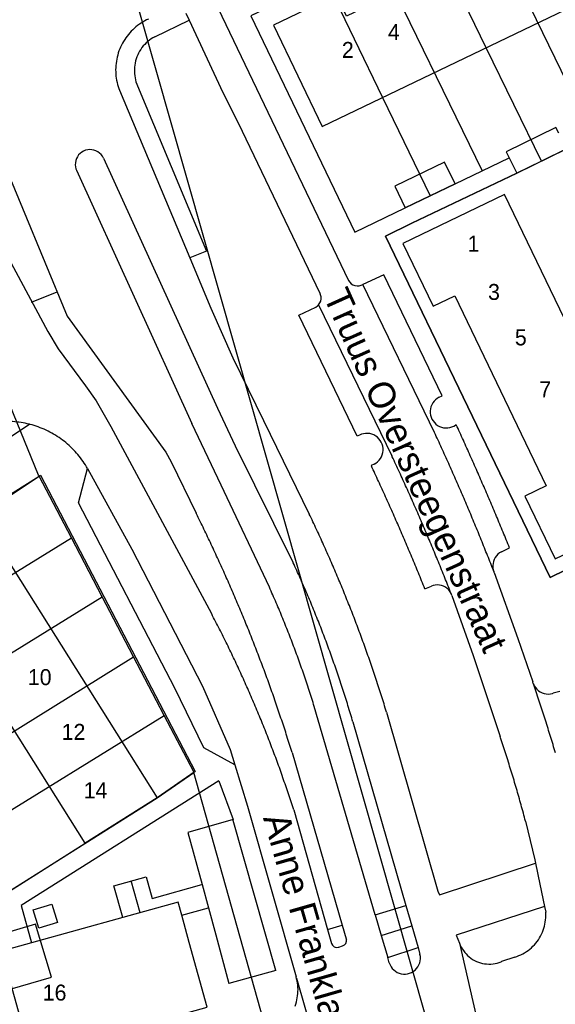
# Model space of a CAD drawing. Extents: x 123992 to 125854, y 449108 to 451911.
# Tile 149 of 175: x 125389 to 125439, y 451112 to 451205. Entities that reach past the tile are written whole.
import ezdxf
from ezdxf.enums import TextEntityAlignment as Align

# ---------------------------------------------------------------- set-up
doc = ezdxf.new("R2010")
doc.units = 0
for name, color, linetype in [('DEFAULT_113', 2, 'CONTINUOUS'), ('DEFAULT_117', 3, 'CONTINUOUS'), ('DEFAULT_21', 8, 'CONTINUOUS'), ('DEFAULT_22', 8, 'CONTINUOUS'), ('DEFAULT_4', 1, 'CONTINUOUS'), ('DEFAULT_99', 9, 'CONTINUOUS')]:
    doc.layers.add(name, color=color, linetype=linetype)

msp = doc.modelspace()

# ---------------------------------------------------------------- linework, layer by layer
at = {"layer": 'DEFAULT_21'}
for points in [[(125432.435, 451215.592), (125442.258, 451195.344)], [(125438.136, 451191.554), (125432.928, 451202.206), (125427.57, 451213.253)], [(125422.703, 451210.913), (125432.54, 451190.631)], [(125417.868, 451208.588), (125410.821, 451205.2), (125420.575, 451184.886), (125425.314, 451187.159)], [(125417.868, 451208.588), (125423.196, 451197.523), (125427.661, 451188.285)], [(125440.473, 451192.694), (125438.136, 451191.554)], [(125432.54, 451190.631), (125435.088, 451191.86)], [(125435.088, 451191.86), (125435.797, 451190.412)], [(125438.136, 451191.554), (125435.797, 451190.412)], [(125435.797, 451190.412), (125425.949, 451185.723), (125423.462, 451184.511), (125438.93, 451152.417), (125443.241, 451154.509), (125450.608, 451158.157)], [(125430.005, 451189.409), (125432.54, 451190.631)], [(125430.005, 451189.409), (125427.661, 451188.285)], [(125427.661, 451188.285), (125425.314, 451187.159)], [(125366.011, 451146.29), (125390.914, 451161.929)], [(125368.258, 451140.283), (125393.951, 451156.126)], [(125372.031, 451135.281), (125396.849, 451150.589)], [(125375.461, 451129.835), (125399.804, 451144.942)], [(125378.717, 451124.664), (125402.676, 451139.453)], [(125395.209, 451127.41), (125402.009, 451131.691), (125405.472, 451134.089)], [(125381.619, 451118.806), (125382.811, 451119.601), (125395.209, 451127.41)], [(125392.071, 451114.837), (125390.593, 451119.843), (125385.827, 451118.428), (125387.186, 451113.422), (125392.071, 451114.837)]]:
    msp.add_lwpolyline(points, dxfattribs=at)
at = {"layer": 'DEFAULT_22'}
for points in [[(125441.878, 451059.832), (125440.774, 451063.71), (125391.426, 451236.977)], [(125390.914, 451161.929), (125390.859, 451162.035), (125384.471, 451177.628)], [(125393.951, 451156.126), (125390.914, 451161.929)], [(125396.849, 451150.589), (125393.951, 451156.126)], [(125399.804, 451144.942), (125396.849, 451150.589)], [(125402.676, 451139.453), (125399.804, 451144.942)], [(125405.472, 451134.089), (125405.458, 451134.138), (125402.676, 451139.453)], [(125416.08, 451096.284), (125405.472, 451134.089)]]:
    msp.add_lwpolyline(points, dxfattribs=at)
at = {"layer": 'DEFAULT_4'}
for points in [[(125448.319, 451209.612), (125443.721, 451219.158), (125437.785, 451216.302), (125438.764, 451214.274), (125419.817, 451205.177), (125418.849, 451207.189), (125412.942, 451204.344), (125417.525, 451194.794), (125448.319, 451209.612)], [(125439.753, 451194.166), (125439.484, 451194.715), (125434.808, 451192.434), (125435.089, 451191.86)], [(125435.797, 451190.412), (125440.473, 451192.694)], [(125430.005, 451189.409), (125429.03, 451191.438), (125424.339, 451189.188), (125425.314, 451187.159)], [(125435.089, 451191.86), (125435.797, 451190.412)], [(125425.314, 451187.159), (125430.005, 451189.409)], [(125448.953, 451158.747), (125434.65, 451188.413), (125425.102, 451183.816), (125427.956, 451177.902), (125429.984, 451178.878), (125438.577, 451161.029), (125436.562, 451160.066), (125439.42, 451154.154), (125448.953, 451158.747)], [(125385.31, 451158.222), (125402.007, 451131.695)], [(125395.244, 451127.448), (125378.532, 451153.999)], [(125402.007, 451131.695), (125395.244, 451127.448)], [(125404.318, 451120.665), (125403.978, 451121.889), (125398.775, 451120.445)], [(125392.116, 451121.712), (125392.647, 451119.992), (125390.909, 451119.455), (125390.377, 451121.174), (125392.116, 451121.712)], [(125398.775, 451120.445), (125390.199, 451118.064)], [(125405.025, 451118.115), (125404.318, 451120.665)], [(125390.199, 451118.064), (125387.395, 451117.286), (125390.13, 451107.433), (125406.713, 451112.035), (125405.025, 451118.115)]]:
    msp.add_lwpolyline(points, dxfattribs=at)
at = {"layer": 'DEFAULT_99'}
for points in [[(125449.461, 451198.769), (125455.404, 451201.62), (125445.615, 451221.929), (125410.821, 451205.2), (125420.575, 451184.886), (125425.314, 451187.159)], [(125407.359, 451206.686), (125419.993, 451180.331)], [(125404.715, 451205.466), (125405.031, 451204.785)], [(125401.208, 451204.903), (125401.027, 451204.817), (125400.85, 451204.725), (125400.676, 451204.626), (125400.506, 451204.52), (125400.341, 451204.408), (125400.179, 451204.29), (125400.023, 451204.166), (125399.871, 451204.036), (125399.724, 451203.9), (125399.583, 451203.758), (125399.447, 451203.612), (125399.316, 451203.46), (125399.192, 451203.303), (125399.074, 451203.142), (125398.962, 451202.977), (125398.856, 451202.807), (125398.757, 451202.633), (125398.664, 451202.456), (125398.579, 451202.275), (125398.5, 451202.091), (125398.428, 451201.905), (125398.364, 451201.715), (125398.306, 451201.524), (125398.257, 451201.33), (125398.214, 451201.135), (125398.179, 451200.938), (125398.152, 451200.74), (125398.132, 451200.541), (125398.119, 451200.341), (125398.115, 451200.141), (125398.118, 451199.941), (125398.128, 451199.741), (125398.146, 451199.542), (125398.172, 451199.344), (125398.205, 451199.147), (125398.246, 451198.951), (125398.294, 451198.757), (125398.35, 451198.565), (125398.413, 451198.375), (125398.471, 451198.217)], [(125401.796, 451203.245), (125405.031, 451204.785)], [(125405.031, 451204.785), (125408.196, 451197.985)], [(125401.796, 451203.245), (125401.621, 451203.147), (125401.453, 451203.04), (125401.29, 451202.924), (125401.134, 451202.798), (125400.986, 451202.665), (125400.845, 451202.523), (125400.712, 451202.373), (125400.587, 451202.217), (125400.472, 451202.053), (125400.366, 451201.884), (125400.269, 451201.709), (125400.183, 451201.529), (125400.106, 451201.344), (125400.04, 451201.155), (125399.984, 451200.963), (125399.94, 451200.768), (125399.906, 451200.571), (125399.883, 451200.372), (125399.871, 451200.173), (125399.871, 451199.973), (125399.881, 451199.773), (125399.903, 451199.574), (125399.935, 451199.377), (125399.979, 451199.182), (125400.025, 451199.016)], [(125377.371, 451202.285), (125391.732, 451175.525), (125392.697, 451173.898), (125395.293, 451170.44), (125396.286, 451169.028), (125397.655, 451166.601)], [(125400.025, 451199.016), (125406.636, 451183.083), (125405.092, 451182.451)], [(125398.471, 451198.217), (125405.092, 451182.451)], [(125408.196, 451197.985), (125409.612, 451195.139)], [(125385.92, 451196.577), (125387.222, 451192.199), (125393.56, 451176.982), (125402.834, 451164.18), (125403.343, 451163.278), (125405.68, 451158.448)], [(125409.612, 451195.139), (125417.313, 451179.126)], [(125396.964, 451191.826), (125396.867, 451192.001), (125396.747, 451192.16), (125396.604, 451192.301), (125396.444, 451192.419), (125396.267, 451192.513), (125396.079, 451192.581), (125395.883, 451192.621), (125395.684, 451192.632), (125395.485, 451192.615), (125395.29, 451192.569), (125395.104, 451192.496), (125394.931, 451192.397), (125394.773, 451192.274), (125394.635, 451192.129), (125394.519, 451191.966), (125394.428, 451191.789), (125394.363, 451191.6), (125394.326, 451191.403), (125394.318, 451191.204), (125394.338, 451191.005), (125394.387, 451190.811), (125394.432, 451190.692)], [(125396.964, 451191.826), (125407.681, 451168.322), (125409.352, 451164.793)], [(125430.005, 451189.409), (125435.089, 451191.86)], [(125394.432, 451190.692), (125405.287, 451166.896)], [(125450.608, 451158.157), (125443.241, 451154.509), (125438.93, 451152.417), (125423.462, 451184.511), (125425.949, 451185.723), (125435.797, 451190.412)], [(125405.092, 451182.451), (125407.07, 451177.743)], [(125419.993, 451180.331), (125420.105, 451180.166), (125420.248, 451180.026), (125420.416, 451179.919), (125420.603, 451179.849), (125420.8, 451179.818), (125421, 451179.827), (125421.193, 451179.877), (125421.35, 451179.952)], [(125428.499, 451169.351), (125428.788, 451169.492), (125423.316, 451180.877), (125421.35, 451179.952)], [(125390.22, 451178.305), (125392.608, 451179.278)], [(125428.076, 451166.044), (125421.35, 451179.952)], [(125417.19, 451178.053), (125417.304, 451178.217), (125417.381, 451178.401), (125417.419, 451178.597), (125417.415, 451178.797), (125417.371, 451178.991), (125417.341, 451179.067)], [(125417.313, 451179.126), (125417.341, 451179.067)], [(125407.07, 451177.743), (125409.114, 451173.064), (125412.002, 451167.171)], [(125421.091, 451165.831), (125420.815, 451165.712), (125415.312, 451177.077), (125416.916, 451177.832)], [(125416.916, 451177.832), (125417.081, 451177.945), (125417.19, 451178.053)], [(125417.19, 451178.053), (125424.064, 451163.857)], [(125428.499, 451169.351), (125428.327, 451169.249), (125428.17, 451169.125), (125428.031, 451168.982), (125427.911, 451168.822), (125427.813, 451168.648), (125427.74, 451168.462), (125427.691, 451168.268), (125427.668, 451168.07), (125427.671, 451167.87), (125427.7, 451167.672), (125427.755, 451167.48), (125427.834, 451167.297), (125427.937, 451167.125), (125428.062, 451166.969), (125428.205, 451166.83), (125428.366, 451166.711), (125428.541, 451166.615), (125428.727, 451166.542), (125428.921, 451166.494), (125429.12, 451166.472), (125429.32, 451166.476), (125429.517, 451166.506), (125429.709, 451166.562), (125429.892, 451166.642), (125430.063, 451166.746), (125430.113, 451166.783)], [(125412.002, 451167.171), (125416.308, 451158.373)], [(125384.07, 451162.924), (125390.006, 451166.818)], [(125390.006, 451166.818), (125389.811, 451166.864), (125389.616, 451166.906), (125389.419, 451166.944), (125389.222, 451166.977), (125389.024, 451167.005), (125388.826, 451167.029), (125388.627, 451167.048), (125388.427, 451167.062), (125388.227, 451167.072), (125388.027, 451167.077), (125387.827, 451167.078), (125387.627, 451167.074), (125387.428, 451167.066), (125387.228, 451167.053), (125387.029, 451167.035), (125386.83, 451167.013), (125386.697, 451166.995)], [(125395.471, 451162.646), (125395.371, 451162.819), (125395.267, 451162.99), (125395.159, 451163.159), (125395.048, 451163.325), (125394.932, 451163.488), (125394.813, 451163.648), (125394.69, 451163.806), (125394.564, 451163.961), (125394.434, 451164.113), (125394.3, 451164.262), (125394.164, 451164.408), (125394.023, 451164.551), (125393.88, 451164.69), (125393.733, 451164.826), (125393.584, 451164.959), (125393.431, 451165.088), (125393.275, 451165.214), (125393.117, 451165.335), (125392.956, 451165.454), (125392.792, 451165.568), (125392.625, 451165.679), (125392.456, 451165.786), (125392.285, 451165.889), (125392.111, 451165.988), (125391.935, 451166.083), (125391.757, 451166.174), (125391.577, 451166.261), (125391.394, 451166.343), (125391.21, 451166.422), (125391.025, 451166.496), (125390.837, 451166.565), (125390.648, 451166.631), (125390.458, 451166.692), (125390.266, 451166.749), (125390.073, 451166.801), (125390.006, 451166.818)], [(125397.655, 451166.601), (125407.109, 451149.043)], [(125408.028, 451161.094), (125405.287, 451166.896)], [(125435.125, 451155.204), (125435.05, 451155.389), (125434.974, 451155.574), (125434.899, 451155.76), (125434.823, 451155.945), (125434.747, 451156.13), (125434.671, 451156.315), (125434.595, 451156.5), (125434.518, 451156.685), (125434.442, 451156.869), (125434.365, 451157.054), (125434.289, 451157.239), (125434.212, 451157.424), (125434.135, 451157.608), (125434.058, 451157.793), (125433.981, 451157.977), (125433.903, 451158.162), (125433.826, 451158.346), (125433.748, 451158.53), (125433.671, 451158.715), (125433.593, 451158.899), (125433.515, 451159.083), (125433.437, 451159.267), (125433.358, 451159.451), (125433.28, 451159.635), (125433.201, 451159.819), (125433.123, 451160.003), (125433.044, 451160.187), (125432.965, 451160.371), (125432.886, 451160.554), (125432.807, 451160.738), (125432.727, 451160.922), (125432.648, 451161.105), (125432.568, 451161.289), (125432.489, 451161.472), (125432.409, 451161.655), (125432.329, 451161.839), (125432.249, 451162.022), (125432.169, 451162.205), (125432.088, 451162.388), (125432.008, 451162.571), (125431.927, 451162.754), (125431.846, 451162.937), (125431.766, 451163.12), (125431.685, 451163.303), (125431.603, 451163.486), (125431.522, 451163.669), (125431.441, 451163.851), (125431.359, 451164.034), (125431.278, 451164.217), (125431.196, 451164.399), (125431.114, 451164.582), (125431.032, 451164.764), (125430.95, 451164.946), (125430.867, 451165.129), (125430.785, 451165.311), (125430.702, 451165.493), (125430.62, 451165.675), (125430.537, 451165.857), (125430.454, 451166.039), (125430.371, 451166.221), (125430.287, 451166.403), (125430.204, 451166.585), (125430.121, 451166.766), (125430.113, 451166.783)], [(125422.395, 451163.071), (125422.568, 451163.172), (125422.726, 451163.294), (125422.866, 451163.436), (125422.987, 451163.595), (125423.086, 451163.769), (125423.162, 451163.954), (125423.212, 451164.147), (125423.237, 451164.346), (125423.236, 451164.545), (125423.209, 451164.743), (125423.156, 451164.936), (125423.079, 451165.12), (125422.978, 451165.293), (125422.855, 451165.451), (125422.713, 451165.591), (125422.554, 451165.712), (125422.38, 451165.811), (125422.195, 451165.886), (125422.001, 451165.936), (125421.803, 451165.961), (125421.603, 451165.96), (125421.405, 451165.932), (125421.213, 451165.879), (125421.091, 451165.831)], [(125433.645, 451152.979), (125433.573, 451153.165), (125433.5, 451153.352), (125433.427, 451153.538), (125433.354, 451153.724), (125433.281, 451153.91), (125433.208, 451154.096), (125433.134, 451154.282), (125433.06, 451154.468), (125432.987, 451154.654), (125432.913, 451154.84), (125432.838, 451155.026), (125432.764, 451155.211), (125432.69, 451155.397), (125432.615, 451155.583), (125432.54, 451155.768), (125432.465, 451155.953), (125432.39, 451156.139), (125432.314, 451156.324), (125432.239, 451156.509), (125432.163, 451156.694), (125432.087, 451156.879), (125432.011, 451157.064), (125431.935, 451157.249), (125431.859, 451157.434), (125431.782, 451157.619), (125431.705, 451157.804), (125431.628, 451157.988), (125431.551, 451158.173), (125431.474, 451158.357), (125431.397, 451158.542), (125431.319, 451158.726), (125431.241, 451158.91), (125431.164, 451159.094), (125431.085, 451159.279), (125431.007, 451159.463), (125430.929, 451159.647), (125430.85, 451159.831), (125430.771, 451160.014), (125430.692, 451160.198), (125430.613, 451160.382), (125430.534, 451160.565), (125430.455, 451160.749), (125430.375, 451160.932), (125430.295, 451161.116), (125430.215, 451161.299), (125430.135, 451161.482), (125430.055, 451161.666), (125429.975, 451161.849), (125429.894, 451162.032), (125429.813, 451162.215), (125429.732, 451162.398), (125429.651, 451162.58), (125429.57, 451162.763), (125429.488, 451162.946), (125429.407, 451163.128), (125429.325, 451163.311), (125429.243, 451163.493), (125429.161, 451163.676), (125429.079, 451163.858), (125428.996, 451164.04), (125428.914, 451164.222), (125428.831, 451164.404), (125428.748, 451164.586), (125428.665, 451164.768), (125428.581, 451164.95), (125428.498, 451165.132), (125428.414, 451165.314), (125428.33, 451165.495), (125428.246, 451165.677), (125428.162, 451165.858), (125428.078, 451166.04), (125428.076, 451166.044)], [(125409.352, 451164.793), (125414.777, 451153.852)], [(125429.629, 451150.905), (125429.556, 451151.091), (125429.483, 451151.278), (125429.41, 451151.464), (125429.337, 451151.65), (125429.264, 451151.836), (125429.19, 451152.022), (125429.116, 451152.208), (125429.042, 451152.393), (125428.968, 451152.579), (125428.894, 451152.765), (125428.819, 451152.95), (125428.744, 451153.136), (125428.669, 451153.321), (125428.594, 451153.507), (125428.519, 451153.692), (125428.444, 451153.877), (125428.368, 451154.062), (125428.292, 451154.248), (125428.216, 451154.433), (125428.14, 451154.618), (125428.064, 451154.802), (125427.987, 451154.987), (125427.911, 451155.172), (125427.834, 451155.357), (125427.757, 451155.541), (125427.679, 451155.726), (125427.602, 451155.91), (125427.525, 451156.094), (125427.447, 451156.279), (125427.369, 451156.463), (125427.291, 451156.647), (125427.212, 451156.831), (125427.134, 451157.015), (125427.055, 451157.199), (125426.976, 451157.383), (125426.897, 451157.566), (125426.818, 451157.75), (125426.739, 451157.934), (125426.659, 451158.117), (125426.58, 451158.301), (125426.5, 451158.484), (125426.42, 451158.667), (125426.34, 451158.85), (125426.259, 451159.033), (125426.179, 451159.217), (125426.098, 451159.399), (125426.017, 451159.582), (125425.936, 451159.765), (125425.854, 451159.948), (125425.773, 451160.131), (125425.691, 451160.313), (125425.609, 451160.496), (125425.527, 451160.678), (125425.445, 451160.86), (125425.363, 451161.043), (125425.28, 451161.225), (125425.198, 451161.407), (125425.115, 451161.589), (125425.032, 451161.771), (125424.948, 451161.953), (125424.865, 451162.134), (125424.781, 451162.316), (125424.698, 451162.498), (125424.614, 451162.679), (125424.53, 451162.861), (125424.445, 451163.042), (125424.361, 451163.223), (125424.276, 451163.405), (125424.191, 451163.586), (125424.106, 451163.767), (125424.064, 451163.857)], [(125409.309, 451134.804), (125406.412, 451136.41), (125403.67, 451142.002), (125394.628, 451159.425), (125395.471, 451162.646)], [(125395.471, 451162.646), (125399.637, 451155.076), (125406.29, 451142.186), (125408.871, 451136.235), (125409.309, 451134.804)], [(125422.394, 451163.071), (125422.127, 451162.938)], [(125427.169, 451151.357), (125427.094, 451151.543), (125427.019, 451151.728), (125426.944, 451151.913), (125426.869, 451152.099), (125426.794, 451152.284), (125426.718, 451152.469), (125426.642, 451152.654), (125426.566, 451152.839), (125426.49, 451153.024), (125426.414, 451153.209), (125426.338, 451153.394), (125426.261, 451153.579), (125426.184, 451153.763), (125426.108, 451153.948), (125426.03, 451154.133), (125425.953, 451154.317), (125425.876, 451154.501), (125425.798, 451154.686), (125425.721, 451154.87), (125425.643, 451155.054), (125425.565, 451155.238), (125425.487, 451155.423), (125425.408, 451155.607), (125425.33, 451155.791), (125425.251, 451155.974), (125425.172, 451156.158), (125425.093, 451156.342), (125425.014, 451156.526), (125424.935, 451156.709), (125424.855, 451156.893), (125424.775, 451157.076), (125424.696, 451157.26), (125424.616, 451157.443), (125424.536, 451157.626), (125424.455, 451157.809), (125424.375, 451157.992), (125424.294, 451158.175), (125424.213, 451158.358), (125424.132, 451158.541), (125424.051, 451158.724), (125423.97, 451158.907), (125423.889, 451159.089), (125423.807, 451159.272), (125423.725, 451159.455), (125423.643, 451159.637), (125423.561, 451159.819), (125423.479, 451160.002), (125423.396, 451160.184), (125423.314, 451160.366), (125423.231, 451160.548), (125423.148, 451160.73), (125423.065, 451160.912), (125422.982, 451161.094), (125422.899, 451161.276), (125422.815, 451161.457), (125422.731, 451161.639), (125422.647, 451161.821), (125422.563, 451162.002), (125422.479, 451162.184), (125422.395, 451162.365), (125422.31, 451162.546), (125422.226, 451162.727), (125422.141, 451162.908), (125422.127, 451162.938)], [(125385.31, 451158.222), (125391.065, 451162.024), (125405.598, 451134.177), (125402.007, 451131.695)], [(125412.56, 451151.498), (125408.028, 451161.094)], [(125414.695, 451135.959), (125414.636, 451136.15), (125414.576, 451136.341), (125414.516, 451136.532), (125414.456, 451136.722), (125414.396, 451136.913), (125414.335, 451137.104), (125414.274, 451137.294), (125414.213, 451137.485), (125414.151, 451137.675), (125414.09, 451137.865), (125414.028, 451138.055), (125413.966, 451138.246), (125413.903, 451138.436), (125413.841, 451138.625), (125413.778, 451138.815), (125413.715, 451139.005), (125413.651, 451139.195), (125413.588, 451139.384), (125413.524, 451139.574), (125413.459, 451139.763), (125413.395, 451139.953), (125413.33, 451140.142), (125413.265, 451140.331), (125413.2, 451140.52), (125413.135, 451140.709), (125413.069, 451140.898), (125413.003, 451141.087), (125412.937, 451141.276), (125412.871, 451141.464), (125412.804, 451141.653), (125412.737, 451141.841), (125412.67, 451142.03), (125412.602, 451142.218), (125412.535, 451142.406), (125412.467, 451142.594), (125412.399, 451142.782), (125412.33, 451142.97), (125412.261, 451143.158), (125412.193, 451143.346), (125412.123, 451143.533), (125412.054, 451143.721), (125411.984, 451143.908), (125411.914, 451144.096), (125411.844, 451144.283), (125411.774, 451144.47), (125411.703, 451144.657), (125411.632, 451144.844), (125411.561, 451145.031), (125411.49, 451145.218), (125411.418, 451145.405), (125411.346, 451145.591), (125411.274, 451145.778), (125411.201, 451145.964), (125411.129, 451146.151), (125411.056, 451146.337), (125410.983, 451146.523), (125410.909, 451146.709), (125410.836, 451146.895), (125410.762, 451147.081), (125410.688, 451147.267), (125410.613, 451147.452), (125410.539, 451147.638), (125410.464, 451147.823), (125410.389, 451148.009), (125410.313, 451148.194), (125410.238, 451148.379), (125410.162, 451148.564), (125410.086, 451148.749), (125410.009, 451148.934), (125409.933, 451149.119), (125409.856, 451149.303), (125409.779, 451149.488), (125409.701, 451149.672), (125409.624, 451149.857), (125409.546, 451150.041), (125409.468, 451150.225), (125409.39, 451150.409), (125409.311, 451150.593), (125409.232, 451150.777), (125409.153, 451150.961), (125409.074, 451151.144), (125408.994, 451151.328), (125408.915, 451151.511), (125408.835, 451151.694), (125408.754, 451151.878), (125408.674, 451152.061), (125408.593, 451152.244), (125408.512, 451152.427), (125408.431, 451152.609), (125408.35, 451152.792), (125408.268, 451152.975), (125408.186, 451153.157), (125408.104, 451153.339), (125408.021, 451153.522), (125407.939, 451153.704), (125407.856, 451153.886), (125407.772, 451154.068), (125407.689, 451154.249), (125407.605, 451154.431), (125407.521, 451154.613), (125407.437, 451154.794), (125407.353, 451154.975), (125407.268, 451155.157), (125407.184, 451155.338), (125407.098, 451155.519), (125407.013, 451155.7), (125406.928, 451155.88), (125406.842, 451156.061), (125406.756, 451156.241), (125406.669, 451156.422), (125406.583, 451156.602), (125406.496, 451156.782), (125406.409, 451156.962), (125406.322, 451157.142), (125406.234, 451157.322), (125406.147, 451157.502), (125406.059, 451157.682), (125405.97, 451157.861), (125405.882, 451158.041), (125405.793, 451158.22), (125405.704, 451158.399), (125405.68, 451158.448)], [(125423.566, 451139.762), (125423.508, 451139.953), (125423.449, 451140.145), (125423.39, 451140.336), (125423.331, 451140.527), (125423.272, 451140.718), (125423.212, 451140.909), (125423.152, 451141.099), (125423.091, 451141.29), (125423.031, 451141.481), (125422.97, 451141.671), (125422.909, 451141.861), (125422.847, 451142.052), (125422.785, 451142.242), (125422.723, 451142.432), (125422.661, 451142.622), (125422.598, 451142.812), (125422.535, 451143.002), (125422.472, 451143.192), (125422.408, 451143.381), (125422.345, 451143.571), (125422.28, 451143.76), (125422.216, 451143.95), (125422.151, 451144.139), (125422.086, 451144.328), (125422.021, 451144.517), (125421.955, 451144.706), (125421.889, 451144.895), (125421.823, 451145.083), (125421.757, 451145.272), (125421.69, 451145.461), (125421.623, 451145.649), (125421.556, 451145.837), (125421.488, 451146.026), (125421.42, 451146.214), (125421.352, 451146.402), (125421.283, 451146.59), (125421.215, 451146.777), (125421.146, 451146.965), (125421.076, 451147.153), (125421.007, 451147.34), (125420.937, 451147.528), (125420.866, 451147.715), (125420.796, 451147.902), (125420.725, 451148.089), (125420.654, 451148.276), (125420.583, 451148.463), (125420.511, 451148.65), (125420.439, 451148.836), (125420.367, 451149.023), (125420.294, 451149.209), (125420.221, 451149.395), (125420.148, 451149.581), (125420.075, 451149.768), (125420.001, 451149.953), (125419.927, 451150.139), (125419.853, 451150.325), (125419.779, 451150.511), (125419.704, 451150.696), (125419.629, 451150.881), (125419.553, 451151.067), (125419.478, 451151.252), (125419.402, 451151.437), (125419.325, 451151.622), (125419.249, 451151.806), (125419.172, 451151.991), (125419.095, 451152.176), (125419.018, 451152.36), (125418.94, 451152.544), (125418.862, 451152.729), (125418.784, 451152.913), (125418.705, 451153.097), (125418.626, 451153.28), (125418.547, 451153.464), (125418.468, 451153.648), (125418.388, 451153.831), (125418.308, 451154.015), (125418.228, 451154.198), (125418.148, 451154.381), (125418.067, 451154.564), (125417.986, 451154.747), (125417.905, 451154.929), (125417.823, 451155.112), (125417.741, 451155.294), (125417.659, 451155.477), (125417.576, 451155.659), (125417.494, 451155.841), (125417.411, 451156.023), (125417.327, 451156.205), (125417.244, 451156.387), (125417.16, 451156.568), (125417.076, 451156.75), (125416.992, 451156.931), (125416.907, 451157.112), (125416.822, 451157.293), (125416.737, 451157.474), (125416.651, 451157.655), (125416.565, 451157.836), (125416.479, 451158.016), (125416.393, 451158.196), (125416.308, 451158.373)], [(125434.364, 451154.829), (125435.125, 451155.204)], [(125434.364, 451154.829), (125434.195, 451154.723), (125434.041, 451154.595), (125433.905, 451154.449), (125433.789, 451154.286), (125433.696, 451154.109), (125433.626, 451153.922), (125433.581, 451153.727), (125433.562, 451153.528), (125433.568, 451153.328), (125433.601, 451153.131), (125433.645, 451152.979)], [(125420.405, 451138.837), (125420.349, 451139.029), (125420.292, 451139.221), (125420.235, 451139.413), (125420.178, 451139.604), (125420.121, 451139.796), (125420.063, 451139.987), (125420.004, 451140.178), (125419.946, 451140.37), (125419.887, 451140.561), (125419.827, 451140.752), (125419.767, 451140.943), (125419.707, 451141.133), (125419.647, 451141.324), (125419.586, 451141.514), (125419.525, 451141.705), (125419.463, 451141.895), (125419.401, 451142.085), (125419.339, 451142.275), (125419.277, 451142.465), (125419.214, 451142.655), (125419.15, 451142.845), (125419.087, 451143.035), (125419.023, 451143.224), (125418.958, 451143.413), (125418.894, 451143.603), (125418.829, 451143.792), (125418.763, 451143.981), (125418.697, 451144.17), (125418.631, 451144.358), (125418.565, 451144.547), (125418.498, 451144.736), (125418.431, 451144.924), (125418.363, 451145.112), (125418.295, 451145.3), (125418.227, 451145.488), (125418.159, 451145.676), (125418.09, 451145.864), (125418.02, 451146.052), (125417.951, 451146.239), (125417.881, 451146.426), (125417.811, 451146.614), (125417.74, 451146.801), (125417.669, 451146.988), (125417.597, 451147.175), (125417.526, 451147.361), (125417.454, 451147.548), (125417.381, 451147.734), (125417.308, 451147.92), (125417.235, 451148.107), (125417.162, 451148.293), (125417.088, 451148.479), (125417.014, 451148.664), (125416.939, 451148.85), (125416.865, 451149.035), (125416.789, 451149.221), (125416.714, 451149.406), (125416.638, 451149.591), (125416.562, 451149.776), (125416.485, 451149.961), (125416.408, 451150.145), (125416.331, 451150.33), (125416.253, 451150.514), (125416.175, 451150.698), (125416.097, 451150.882), (125416.019, 451151.066), (125415.94, 451151.25), (125415.86, 451151.433), (125415.781, 451151.617), (125415.701, 451151.8), (125415.62, 451151.983), (125415.54, 451152.166), (125415.459, 451152.349), (125415.377, 451152.532), (125415.295, 451152.714), (125415.213, 451152.897), (125415.131, 451153.079), (125415.048, 451153.261), (125414.965, 451153.443), (125414.882, 451153.625), (125414.798, 451153.807), (125414.777, 451153.852)], [(125433.645, 451152.979), (125433.665, 451152.926), (125433.686, 451152.874)], [(125433.686, 451152.874), (125435.914, 451146.669), (125437.3, 451142.62)], [(125416.779, 451140.278), (125416.72, 451140.469), (125416.661, 451140.66), (125416.601, 451140.851), (125416.541, 451141.042), (125416.48, 451141.232), (125416.419, 451141.423), (125416.358, 451141.613), (125416.296, 451141.803), (125416.234, 451141.994), (125416.172, 451142.184), (125416.109, 451142.373), (125416.046, 451142.563), (125415.982, 451142.753), (125415.918, 451142.942), (125415.854, 451143.132), (125415.789, 451143.321), (125415.724, 451143.51), (125415.658, 451143.699), (125415.592, 451143.888), (125415.526, 451144.076), (125415.459, 451144.265), (125415.392, 451144.453), (125415.324, 451144.642), (125415.257, 451144.83), (125415.188, 451145.018), (125415.12, 451145.205), (125415.051, 451145.393), (125414.981, 451145.581), (125414.911, 451145.768), (125414.841, 451145.955), (125414.77, 451146.143), (125414.7, 451146.33), (125414.628, 451146.516), (125414.556, 451146.703), (125414.484, 451146.89), (125414.412, 451147.076), (125414.339, 451147.262), (125414.266, 451147.448), (125414.192, 451147.634), (125414.118, 451147.82), (125414.044, 451148.006), (125413.969, 451148.191), (125413.894, 451148.377), (125413.818, 451148.562), (125413.742, 451148.747), (125413.666, 451148.932), (125413.589, 451149.116), (125413.512, 451149.301), (125413.435, 451149.485), (125413.357, 451149.67), (125413.279, 451149.854), (125413.2, 451150.038), (125413.121, 451150.221), (125413.042, 451150.405), (125412.962, 451150.588), (125412.882, 451150.772), (125412.801, 451150.955), (125412.721, 451151.138), (125412.639, 451151.32), (125412.56, 451151.498)], [(125427.169, 451151.357), (125427.789, 451151.591)], [(125429.629, 451150.905), (125429.532, 451151.079), (125429.41, 451151.238), (125429.268, 451151.378), (125429.107, 451151.497), (125428.93, 451151.591), (125428.743, 451151.659), (125428.547, 451151.7), (125428.347, 451151.712), (125428.148, 451151.696), (125427.953, 451151.652), (125427.789, 451151.591)], [(125429.698, 451150.729), (125429.664, 451150.817), (125429.629, 451150.905)], [(125429.698, 451150.729), (125431.72, 451145.077), (125434.231, 451137.465)], [(125414.851, 451130.565), (125414.79, 451130.755), (125414.728, 451130.946), (125414.666, 451131.136), (125414.604, 451131.326), (125414.542, 451131.516), (125414.479, 451131.706), (125414.416, 451131.896), (125414.352, 451132.085), (125414.288, 451132.275), (125414.224, 451132.464), (125414.16, 451132.653), (125414.095, 451132.843), (125414.03, 451133.032), (125413.964, 451133.221), (125413.898, 451133.41), (125413.832, 451133.598), (125413.766, 451133.787), (125413.699, 451133.976), (125413.632, 451134.164), (125413.565, 451134.352), (125413.497, 451134.54), (125413.429, 451134.728), (125413.36, 451134.916), (125413.292, 451135.104), (125413.223, 451135.292), (125413.153, 451135.48), (125413.083, 451135.667), (125413.013, 451135.854), (125412.943, 451136.042), (125412.872, 451136.229), (125412.801, 451136.416), (125412.73, 451136.603), (125412.658, 451136.789), (125412.587, 451136.976), (125412.514, 451137.162), (125412.442, 451137.349), (125412.369, 451137.535), (125412.296, 451137.721), (125412.222, 451137.907), (125412.148, 451138.093), (125412.074, 451138.279), (125411.999, 451138.464), (125411.924, 451138.65), (125411.849, 451138.835), (125411.774, 451139.02), (125411.698, 451139.205), (125411.622, 451139.39), (125411.545, 451139.575), (125411.469, 451139.76), (125411.392, 451139.944), (125411.314, 451140.129), (125411.237, 451140.313), (125411.158, 451140.497), (125411.08, 451140.681), (125411.001, 451140.865), (125410.922, 451141.049), (125410.843, 451141.232), (125410.764, 451141.416), (125410.684, 451141.599), (125410.603, 451141.782), (125410.523, 451141.965), (125410.442, 451142.148), (125410.361, 451142.331), (125410.279, 451142.514), (125410.197, 451142.696), (125410.115, 451142.879), (125410.033, 451143.061), (125409.95, 451143.243), (125409.867, 451143.425), (125409.783, 451143.607), (125409.7, 451143.788), (125409.616, 451143.97), (125409.531, 451144.151), (125409.447, 451144.332), (125409.362, 451144.513), (125409.276, 451144.694), (125409.191, 451144.875), (125409.105, 451145.056), (125409.019, 451145.236), (125408.932, 451145.416), (125408.845, 451145.596), (125408.758, 451145.776), (125408.671, 451145.956), (125408.583, 451146.136), (125408.495, 451146.316), (125408.406, 451146.495), (125408.318, 451146.674), (125408.229, 451146.853), (125408.139, 451147.032), (125408.05, 451147.211), (125407.96, 451147.39), (125407.87, 451147.568), (125407.779, 451147.747), (125407.688, 451147.925), (125407.597, 451148.103), (125407.506, 451148.281), (125407.414, 451148.458), (125407.322, 451148.636), (125407.229, 451148.813), (125407.137, 451148.99), (125407.109, 451149.043)], [(125437.343, 451142.495), (125437.322, 451142.558), (125437.3, 451142.62)], [(125437.371, 451142.412), (125437.357, 451142.454), (125437.343, 451142.495)], [(125439.443, 451135.935), (125439.386, 451136.126), (125439.328, 451136.318), (125439.27, 451136.509), (125439.212, 451136.701), (125439.154, 451136.892), (125439.096, 451137.083), (125439.037, 451137.274), (125438.978, 451137.466), (125438.919, 451137.657), (125438.86, 451137.848), (125438.8, 451138.039), (125438.741, 451138.229), (125438.681, 451138.42), (125438.621, 451138.611), (125438.56, 451138.802), (125438.5, 451138.992), (125438.439, 451139.183), (125438.378, 451139.373), (125438.316, 451139.564), (125438.255, 451139.754), (125438.193, 451139.944), (125438.131, 451140.134), (125438.069, 451140.324), (125438.007, 451140.514), (125437.944, 451140.704), (125437.881, 451140.894), (125437.818, 451141.084), (125437.755, 451141.274), (125437.692, 451141.464), (125437.628, 451141.653), (125437.564, 451141.843), (125437.5, 451142.032), (125437.436, 451142.222), (125437.371, 451142.411), (125437.371, 451142.412)], [(125437.371, 451142.412), (125437.454, 451142.23), (125437.561, 451142.061), (125437.689, 451141.908), (125437.838, 451141.774), (125438.003, 451141.662), (125438.182, 451141.573), (125438.371, 451141.508), (125438.567, 451141.471), (125438.767, 451141.46), (125438.966, 451141.476), (125439.161, 451141.519), (125439.232, 451141.542)], [(125439.851, 451141.697), (125439.232, 451141.542)], [(125422.504, 451120.697), (125416.779, 451140.278)], [(125423.566, 451139.762), (125428.388, 451122.942), (125428.532, 451122.594), (125437.574, 451125.548)], [(125420.405, 451138.837), (125425.384, 451121.582)], [(125436.63, 451129.499), (125436.579, 451129.692), (125436.527, 451129.886), (125436.476, 451130.079), (125436.424, 451130.272), (125436.371, 451130.465), (125436.318, 451130.658), (125436.265, 451130.851), (125436.212, 451131.043), (125436.158, 451131.236), (125436.104, 451131.429), (125436.05, 451131.621), (125435.995, 451131.813), (125435.94, 451132.006), (125435.885, 451132.198), (125435.829, 451132.39), (125435.773, 451132.582), (125435.717, 451132.774), (125435.66, 451132.966), (125435.603, 451133.158), (125435.546, 451133.349), (125435.489, 451133.541), (125435.431, 451133.732), (125435.373, 451133.923), (125435.314, 451134.115), (125435.255, 451134.306), (125435.196, 451134.497), (125435.136, 451134.688), (125435.077, 451134.879), (125435.016, 451135.069), (125434.956, 451135.26), (125434.895, 451135.451), (125434.834, 451135.641), (125434.773, 451135.831), (125434.711, 451136.022), (125434.649, 451136.212), (125434.587, 451136.402), (125434.524, 451136.592), (125434.461, 451136.782), (125434.398, 451136.971), (125434.334, 451137.161), (125434.27, 451137.35), (125434.231, 451137.465)], [(125414.695, 451135.959), (125419.401, 451119.744)], [(125409.309, 451134.804), (125410.515, 451130.927), (125415.066, 451114.875)], [(125407.811, 451133.304), (125389.242, 451121.569), (125390.199, 451118.064)], [(125407.811, 451133.304), (125409.141, 451129.657)], [(125414.851, 451130.565), (125418.031, 451119.323)], [(125409.141, 451129.657), (125404.894, 451128.449), (125406.228, 451123.547)], [(125413.153, 451115.482), (125409.168, 451129.585), (125409.141, 451129.657)], [(125436.63, 451129.499), (125437.504, 451125.884), (125437.574, 451125.548)], [(125385.18, 451121.074), (125395.244, 451127.448)], [(125437.574, 451125.548), (125437.979, 451123.597), (125438.42, 451121.477)], [(125397.946, 451123.432), (125400.981, 451124.274)], [(125400.411, 451120.899), (125399.582, 451123.886)], [(125400.981, 451124.274), (125401.541, 451122.25)], [(125398.775, 451120.445), (125397.946, 451123.432)], [(125401.541, 451122.25), (125406.226, 451123.546)], [(125406.228, 451123.547), (125406.823, 451121.359)], [(125404.318, 451120.665), (125406.823, 451121.359)], [(125406.823, 451121.359), (125407.516, 451118.813)], [(125422.504, 451120.697), (125425.384, 451121.582)], [(125425.384, 451121.582), (125425.937, 451119.667)], [(125438.42, 451121.477), (125430.105, 451118.805), (125430.422, 451118.045)], [(125435.625, 451116.734), (125435.815, 451116.797), (125436.001, 451116.869), (125436.184, 451116.95), (125436.363, 451117.04), (125436.537, 451117.138), (125436.706, 451117.245), (125436.87, 451117.36), (125437.028, 451117.482), (125437.179, 451117.613), (125437.325, 451117.75), (125437.463, 451117.895), (125437.594, 451118.045), (125437.718, 451118.203), (125437.834, 451118.365), (125437.942, 451118.534), (125438.041, 451118.707), (125438.132, 451118.885), (125438.215, 451119.068), (125438.288, 451119.254), (125438.352, 451119.443), (125438.407, 451119.636), (125438.452, 451119.83), (125438.488, 451120.027), (125438.514, 451120.225), (125438.531, 451120.425), (125438.538, 451120.624), (125438.535, 451120.824), (125438.527, 451120.967)], [(125438.42, 451121.477), (125438.527, 451120.967)], [(125422.504, 451120.697), (125423.066, 451118.776)], [(125418.031, 451119.323), (125419.401, 451119.744)], [(125418.031, 451119.323), (125418.401, 451118.014)], [(125419.401, 451119.744), (125419.781, 451118.435)], [(125423.066, 451118.776), (125425.937, 451119.667)], [(125425.937, 451119.667), (125426.525, 451117.626)], [(125407.516, 451118.813), (125408.753, 451114.262)], [(125419.444, 451117.781), (125419.62, 451117.873), (125419.748, 451118.025), (125419.807, 451118.215), (125419.796, 451118.384)], [(125419.781, 451118.435), (125419.796, 451118.384)], [(125423.066, 451118.776), (125423.677, 451116.69)], [(125418.401, 451118.014), (125418.496, 451117.84), (125418.649, 451117.712), (125418.838, 451117.65), (125419.037, 451117.662), (125419.075, 451117.673)], [(125419.075, 451117.673), (125419.444, 451117.781)], [(125423.677, 451116.69), (125426.525, 451117.626)], [(125426.525, 451117.626), (125426.681, 451117.087)], [(125430.422, 451118.045), (125433.015, 451106.672)], [(125430.422, 451118.045), (125430.496, 451117.859), (125430.582, 451117.679), (125430.68, 451117.504), (125430.789, 451117.337), (125430.91, 451117.178), (125431.041, 451117.026), (125431.182, 451116.885), (125431.332, 451116.752), (125431.491, 451116.631), (125431.657, 451116.52), (125431.831, 451116.421), (125432.011, 451116.333), (125432.196, 451116.258), (125432.386, 451116.196), (125432.58, 451116.146), (125432.776, 451116.11), (125432.975, 451116.087), (125433.175, 451116.078), (125433.375, 451116.081), (125433.574, 451116.099), (125433.771, 451116.129), (125433.966, 451116.173), (125434.158, 451116.23), (125434.345, 451116.3), (125434.374, 451116.312)], [(125423.823, 451116.192), (125423.677, 451116.69)], [(125423.823, 451116.192), (125423.894, 451116.005), (125423.99, 451115.83), (125424.108, 451115.669), (125424.247, 451115.525), (125424.404, 451115.401), (125424.575, 451115.298), (125424.759, 451115.22), (125424.952, 451115.167), (125425.15, 451115.139), (125425.35, 451115.139), (125425.548, 451115.165), (125425.741, 451115.217), (125425.925, 451115.294), (125426.097, 451115.396), (125426.254, 451115.519), (125426.394, 451115.662), (125426.513, 451115.823), (125426.61, 451115.998), (125426.682, 451116.184), (125426.73, 451116.378), (125426.75, 451116.577), (125426.745, 451116.776), (125426.712, 451116.974), (125426.703, 451117.011)], [(125426.681, 451117.087), (125426.692, 451117.049)], [(125426.692, 451117.049), (125426.703, 451117.011)], [(125435.625, 451116.734), (125434.374, 451116.312)], [(125413.153, 451115.482), (125408.753, 451114.262)], [(125414.968, 451112.135), (125415.035, 451112.323), (125415.094, 451112.514), (125415.143, 451112.708), (125415.183, 451112.904), (125415.214, 451113.102), (125415.235, 451113.301), (125415.247, 451113.5), (125415.249, 451113.7), (125415.242, 451113.9), (125415.225, 451114.099), (125415.198, 451114.297), (125415.163, 451114.494), (125415.118, 451114.689), (125415.105, 451114.738)], [(125415.105, 451114.738), (125415.086, 451114.807), (125415.066, 451114.875)], [(125415.105, 451114.738), (125419.08, 451100.897)]]:
    msp.add_lwpolyline(points, dxfattribs=at)

# ---------------------------------------------------------------- texts
at = {"layer": 'DEFAULT_113'}
for s, p in [('4', (125424.255, 451203.688)), ('2', (125419.929, 451202.003)), ('1', (125431.739, 451183.796)), ('3', (125433.665, 451179.253)), ('5', (125436.185, 451174.981)), ('7', (125438.485, 451170.107)), ('10', (125390.978, 451143.049)), ('12', (125394.155, 451137.901)), ('14', (125396.225, 451132.415)), ('16', (125392.377, 451113.397))]:
    msp.add_text(s, height=1.5, dxfattribs=at).set_placement(p, align=Align.MIDDLE_CENTER)
at = {"layer": 'DEFAULT_117'}
for s, rotation, p in [('Truus Oversteegenstraat', 294.20684, (125426.311, 451162.522)), ('Anne Franklaan', 286.02411, (125416.407, 451118.83))]:
    msp.add_text(s, height=2.5, rotation=rotation, dxfattribs=at).set_placement(p, align=Align.MIDDLE_CENTER)

doc.saveas('drawing.dxf')
